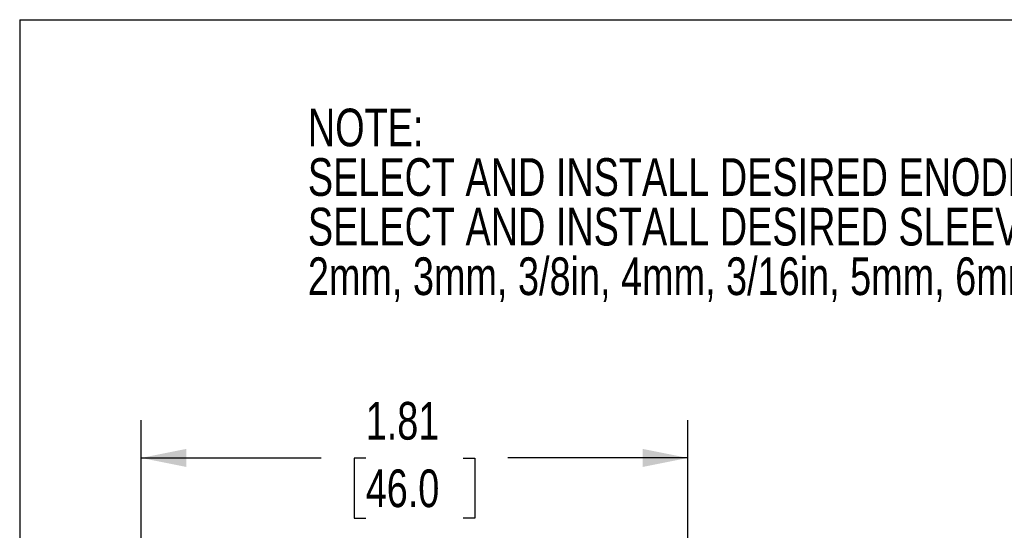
# Model space of a CAD drawing. Header units: inches. Extents: x 0 to 11, y 0 to 8.5.
# Tile 17 of 23: x 0 to 3.3, y 6.8 to 8.5. Entities that reach past the tile are written whole.
import ezdxf

# ---------------------------------------------------------------- set-up
doc = ezdxf.new("R2010")
doc.units = ezdxf.units.IN
doc.header["$MEASUREMENT"] = 0
doc.linetypes.add('CENTERX2', pattern=[0.8, 0.5, -0.1, 0.1, -0.1])
doc.layers.add('DIMENSIONS', color=140, linetype='Continuous', lineweight=25)
doc.layers.add('TEXT', color=140, linetype='Continuous', lineweight=25)
doc.styles.add('SLDTEXTSTYLE0', font='TXT', dxfattribs={"width": 0.75})
doc.dimstyles.new('SLDDIMSTYLE1', dxfattribs={"dimtxt": 0.125, "dimasz": 0.15, "dimexe": 0, "dimexo": 0.0625, "dimgap": 0.03125, "dimtad": 0, "dimtih": 1, "dimtoh": 1, "dimrnd": 1e-09, "dimzin": 12, "dimdsep": 46, "dimtxsty": 'SLDTEXTSTYLE0', "dimsah": 1, "dimcen": 0.09, "dimadec": 0, "dimazin": 3, "dimtfac": 1, "dimtofl": 0, "dimtmove": 0, "dimatfit": 3, "dimfxl": 0, "dimfrac": 2, "dimtolj": 1, "dimtzin": 12, "dimarcsym": 0})

# ---------------------------------------------------------------- blocks, each defined once
blk = doc.blocks.new('SW_NOTE_0_2')
at = {"layer": 'TEXT', "color": 0, "linetype": 'CENTERX2', "lineweight": 18, "char_height": 0.125, "attachment_point": 1, "style": 'SLDTEXTSTYLE0'}
for s, insert in [('NOTE:', (0, 0.1611)), ('SELECT AND INSTALL DESIRED ENODER BASE', (0, -0.0032)), ('SELECT AND INSTALL DESIRED SLEEVE BORE INSERT', (0, -0.1676)), ('2mm, 3mm, 3/8in, 4mm, 3/16in, 5mm, 6mm, 1/4in, 8mm', (0, -0.332))]:
    blk.add_mtext(s, dxfattribs=dict(at, insert=insert))
blk = doc.blocks.new('_D_4')
at = {"layer": 'DIMENSIONS'}
for p, q in [((0.4028, 5.9071), (0.4028, 7.1723)), ((2.2148, 5.9071), (2.2148, 7.1723)), ((0.4028, 7.0473), (0.9994, 7.0473)), ((1.1471, 7.0464), (1.109, 7.0464)), ((1.109, 7.0464), (1.109, 6.8479)), ((1.4704, 7.0464), (1.5085, 7.0464)), ((1.5085, 7.0464), (1.5085, 6.8479)), ((2.2148, 7.0473), (1.6181, 7.0473)), ((1.109, 6.8479), (1.1471, 6.8479)), ((1.5085, 6.8479), (1.4704, 6.8479))]:
    blk.add_line(p, q, dxfattribs=at)
for points in [[(0.4028, 7.0473), (0.5528, 7.0173), (0.5528, 7.0773)], [(2.2148, 7.0473), (2.0648, 7.0773), (2.0648, 7.0173)]]:
    blk.add_solid(points, dxfattribs=at)
at = {"layer": 'DIMENSIONS', "char_height": 0.125, "attachment_point": 1, "style": 'SLDTEXTSTYLE0'}
for s, insert in [('1.81', (1.1471, 7.2329)), ('46.0', (1.1471, 7.0091))]:
    blk.add_mtext(s, dxfattribs=dict(at, insert=insert))

msp = doc.modelspace()

# ---------------------------------------------------------------- linework, layer by layer
at = {"color": 7, "linetype": 'Continuous'}
for q in [(0.0001, 0.0001), (11.0001, 8.5001)]:
    msp.add_line((0.0001, 8.5001), q, dxfattribs=at)

# ---------------------------------------------------------------- block references
at = {"layer": 'TEXT', "linetype": 'CENTERX2', "lineweight": 18}
msp.add_blockref('SW_NOTE_0_2', (0.9554, 8.0442), dxfattribs=at)

# ---------------------------------------------------------------- dimensions: what is measured, and where the dimension line sits
at = {"layer": 'DIMENSIONS'}
dim = msp.add_linear_dim(base=(2.2148, 7.0473), p1=(0.4028, 5.8571), p2=(2.2148, 5.8571), dimstyle='SLDDIMSTYLE1', dxfattribs=at)
dim.commit()
dim.dimension.update_dxf_attribs({"geometry": '_D_4', "text_midpoint": (1.3088, 7.0473), "dimtype": 160})

doc.saveas('drawing.dxf')
